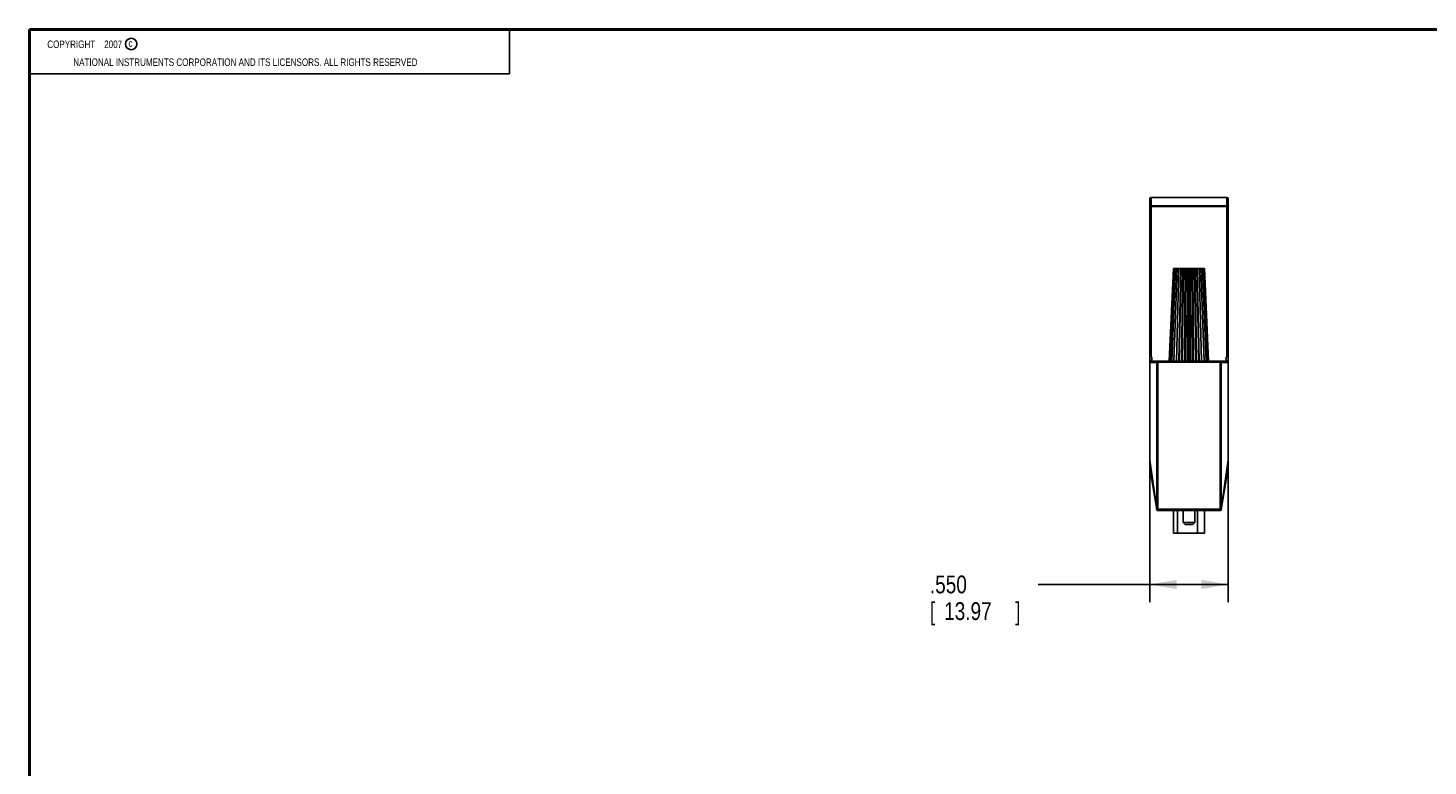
# Model space of a CAD drawing. Header units: inches. Extents: x 0.2 to 16.8, y 0.1 to 10.8.
# Tile 2 of 10: x 0.2 to 10.1, y 5.6 to 10.8. Entities that reach past the tile are written whole.
import ezdxf

# ---------------------------------------------------------------- set-up
doc = ezdxf.new("R2010")
doc.units = ezdxf.units.IN
doc.header["$LTSCALE"] = 0.935
doc.header["$MEASUREMENT"] = 0
doc.layers.get('0').update_dxf_attribs({"linetype": 'CONTINUOUS'})
doc.layers.add('DIMENSIONS', color=7, linetype='CONTINUOUS')
doc.styles.get("Standard").update_dxf_attribs({"font": 'txt', "width": 0.8})
doc.dimstyles.new('DIMSTYLE_1', dxfattribs={"dimtxt": 0.125, "dimasz": 0.1875, "dimexe": 0.18, "dimexo": 0.0625, "dimgap": 0.09, "dimtad": 0, "dimtih": 1, "dimtoh": 1, "dimdec": 3, "dimzin": 4, "dimdsep": 46, "dimtxsty": 'STANDARD', "dimblk": '_FILLED', "dimblk1": '_FILLED', "dimblk2": '_FILLED', "dimcen": 0.09, "dimadec": 0, "dimazin": 0, "dimtp": 0.01, "dimtm": 0.01, "dimtfac": 1, "dimtdec": 3, "dimtofl": 0, "dimtmove": 0, "dimatfit": 3, "dimldrblk": '_FILLED', "dimfxl": 1, "dimtolj": 1, "dimtzin": 4, "dimarcsym": 0})

# ---------------------------------------------------------------- blocks, each defined once
blk = doc.blocks.new('_FILLED')
at = {"color": 0, "linetype": 'BYBLOCK'}
blk.add_solid([(0, 0), (-1, 0.174), (-1, -0.174)], dxfattribs=at)
blk = doc.blocks.new('*D0')
at = {"layer": 'DIMENSIONS', "color": 2, "linetype": 'CONTINUOUS'}
for p, q in [((8.1264, 7.6679), (8.1264, 6.731)), ((8.6764, 7.6679), (8.6764, 6.731)), ((8.4014, 6.856), (7.3423, 6.856)), ((8.1264, 6.856), (8.4014, 6.856)), ((8.6764, 6.856), (8.4014, 6.856))]:
    blk.add_line(p, q, dxfattribs=at)
at = {"layer": 'DIMENSIONS', "color": 2, "linetype": 'CONTINUOUS', "xscale": 0.1875, "yscale": 0.1875, "zscale": 0.1875, "rotation": 180}
blk.add_blockref('_FILLED', (8.1264, 6.856), dxfattribs=at)
at = {"layer": 'DIMENSIONS', "color": 2, "linetype": 'CONTINUOUS', "xscale": 0.1875, "yscale": 0.1875, "zscale": 0.1875}
blk.add_blockref('_FILLED', (8.6764, 6.856), dxfattribs=at)
at = {"layer": 'DIMENSIONS', "color": 2, "linetype": 'CONTINUOUS', "width": 0.8}
for s, p in [('.550', (6.5798, 6.7935)), ('[', (6.5798, 6.606)), ('13.97', (6.6798, 6.606)), (']', (7.1798, 6.606))]:
    blk.add_text(s, height=0.125, dxfattribs=at).set_placement(p)

msp = doc.modelspace()

# ---------------------------------------------------------------- linework, layer by layer
at = {"color": 2, "linetype": 'CONTINUOUS'}
for p, q in [((0.25, 10.7586), (3.625, 10.7586)), ((0.25, 10.7586), (0.25, 10.4456)), ((3.625, 10.7586), (3.625, 10.4456)), ((0.25, 10.4456), (3.625, 10.4456))]:
    msp.add_line(p, q, dxfattribs=at)
at = {"color": 7, "linetype": 'CONTINUOUS'}
for p, q in [((8.1264, 7.6767), (8.1264, 9.5687)), ((8.1344, 8.4583), (8.1344, 9.5767)), ((8.1344, 9.5767), (8.6684, 9.5767)), ((8.6684, 8.4583), (8.6684, 9.5767)), ((8.6764, 7.6767), (8.6764, 9.5687)), ((8.6684, 9.5184), (8.1344, 9.5184)), ((8.6684, 9.5125), (8.1344, 9.5125)), ((8.2632, 8.4267), (8.2914, 9.0767)), ((8.2653, 8.4267), (8.2931, 9.0767)), ((8.2715, 8.4267), (8.2981, 9.0767)), ((8.2817, 8.4267), (8.3062, 9.0767)), ((8.5114, 9.0767), (8.2914, 9.0767)), ((8.2955, 8.4267), (8.3172, 9.0767)), ((8.3126, 8.4267), (8.3307, 9.0767)), ((8.3441, 9.0767), (8.3294, 8.4267)), ((8.3323, 8.4267), (8.3464, 9.0767)), ((8.3592, 9.0767), (8.3483, 8.4267)), ((8.3542, 8.4267), (8.3638, 9.0767)), ((8.3756, 9.0767), (8.3689, 8.4267)), ((8.3774, 8.4267), (8.3823, 9.0767)), ((8.3927, 9.0767), (8.3905, 8.4267)), ((8.4014, 8.4267), (8.4014, 9.0767)), ((8.4102, 9.0767), (8.4124, 8.4267)), ((8.4254, 8.4267), (8.4205, 9.0767)), ((8.4273, 9.0767), (8.434, 8.4267)), ((8.4487, 8.4267), (8.4391, 9.0767)), ((8.4437, 9.0767), (8.4546, 8.4267)), ((8.4706, 8.4267), (8.4564, 9.0767)), ((8.4588, 9.0767), (8.4735, 8.4267)), ((8.4903, 8.4267), (8.4722, 9.0767)), ((8.5073, 8.4267), (8.4857, 9.0767)), ((8.5212, 8.4267), (8.4967, 9.0767)), ((8.5314, 8.4267), (8.5048, 9.0767)), ((8.5376, 8.4267), (8.5098, 9.0767)), ((8.5397, 8.4267), (8.5114, 9.0767)), ((8.1264, 8.4267), (8.6764, 8.4267)), ((8.1344, 8.4267), (8.1344, 8.4293)), ((8.1753, 8.4167), (8.1753, 7.3846)), ((8.1832, 8.4187), (8.1832, 7.3847)), ((8.6197, 8.4187), (8.1832, 8.4187)), ((8.6197, 7.3847), (8.6197, 8.4187)), ((8.6276, 7.3846), (8.6276, 8.4167)), ((8.1264, 7.7304), (8.1753, 7.3846)), ((8.1757, 7.3812), (8.1264, 7.6767)), ((8.6272, 7.3812), (8.6764, 7.6767)), ((8.6276, 7.3846), (8.6764, 7.7304)), ((8.6197, 7.3847), (8.1832, 7.3847)), ((8.6197, 7.3767), (8.1832, 7.3767)), ((8.2924, 7.2154), (8.2924, 7.3767)), ((8.3213, 7.3767), (8.3213, 7.2154)), ((8.3604, 7.3767), (8.3604, 7.2917)), ((8.4424, 7.2917), (8.3604, 7.2917)), ((8.3754, 7.2767), (8.3604, 7.2917)), ((8.4274, 7.2767), (8.4424, 7.2917)), ((8.4424, 7.3767), (8.4424, 7.2917)), ((8.4613, 7.2154), (8.4613, 7.3767)), ((8.5104, 7.3767), (8.5104, 7.2154)), ((8.2924, 7.2154), (8.5104, 7.2154)), ((8.4274, 7.2767), (8.3754, 7.2767))]:
    msp.add_line(p, q, dxfattribs=at)
at = {"color": 7, "linetype": 'CONTINUOUS', "const_width": 0.02}
for points in [[(0.25, 10.7586), (0.25, 0.2586)], [(16.75, 10.7586), (0.25, 10.7586)]]:
    msp.add_lwpolyline(points, dxfattribs=at)
at = {"color": 2, "linetype": 'CONTINUOUS'}
msp.add_circle((0.9659, 10.6562), 0.0403, dxfattribs=at)
at = {"color": 7, "linetype": 'CONTINUOUS'}
for centre, start, end in [((8.1344, 9.5687), 90, 180), ((8.6684, 9.5687), 0, 90), ((8.1832, 7.3847), 189.46232, 270), ((8.6197, 7.3847), 270, 350.53768)]:
    msp.add_arc(centre, 0.008, start, end, dxfattribs=at)
for points, knots in [([(8.1264, 9.5105), (8.1264, 9.5114), (8.1267, 9.513), (8.1279, 9.5153), (8.1297, 9.517), (8.1319, 9.5182), (8.1336, 9.5184), (8.1344, 9.5184)], [0, 0, 0, 0, 0.19889, 0.398287, 0.598464, 0.799457, 1, 1, 1, 1]), ([(8.1264, 9.5105), (8.1264, 9.5108), (8.127, 9.5113), (8.1281, 9.5118), (8.1299, 9.5122), (8.132, 9.5124), (8.1336, 9.5125), (8.1344, 9.5125)], [0, 0, 0, 0, 0.084068, 0.232071, 0.446267, 0.710536, 1, 1, 1, 1]), ([(8.6764, 9.5105), (8.6764, 9.5114), (8.6762, 9.513), (8.675, 9.5153), (8.6732, 9.517), (8.6709, 9.5182), (8.6693, 9.5184), (8.6684, 9.5184)], [0, 0, 0, 0, 0.19889, 0.398287, 0.598464, 0.799457, 1, 1, 1, 1]), ([(8.6764, 9.5105), (8.6764, 9.5108), (8.6759, 9.5113), (8.6748, 9.5118), (8.673, 9.5122), (8.6708, 9.5124), (8.6693, 9.5125), (8.6684, 9.5125)], [0, 0, 0, 0, 0.084068, 0.232071, 0.446267, 0.710536, 1, 1, 1, 1]), ([(8.1264, 8.4637), (8.1264, 8.4634), (8.1269, 8.4626), (8.1281, 8.4619), (8.1299, 8.461), (8.1321, 8.4598), (8.1337, 8.4589), (8.1344, 8.4583)], [0, 0, 0, 0, 0.097536, 0.243047, 0.447352, 0.703463, 1, 1, 1, 1]), ([(8.1264, 8.4267), (8.127, 8.4247), (8.1279, 8.4216), (8.1293, 8.4178), (8.1315, 8.4165), (8.1333, 8.4168), (8.135, 8.4167), (8.137, 8.4167), (8.139, 8.4167), (8.1412, 8.4167), (8.1436, 8.4167), (8.1462, 8.4167), (8.149, 8.4167), (8.152, 8.4167), (8.1552, 8.4167), (8.1587, 8.4167), (8.1624, 8.4167), (8.1664, 8.4167), (8.1708, 8.4167), (8.1738, 8.4167), (8.1753, 8.4167)], [0, 0, 0, 0, 0.112553, 0.177971, 0.210302, 0.239992, 0.272035, 0.306562, 0.343753, 0.383811, 0.426955, 0.473422, 0.523468, 0.577368, 0.635417, 0.697936, 0.765269, 0.837786, 0.915886, 1, 1, 1, 1]), ([(8.1292, 8.4277), (8.1287, 8.4277), (8.1281, 8.4279), (8.1276, 8.4281), (8.1275, 8.4282)], [0, 0, 0, 0, 0.794715, 1, 1, 1, 1]), ([(8.1344, 8.4293), (8.1339, 8.4289), (8.1327, 8.4283), (8.1309, 8.4277), (8.1298, 8.4276), (8.1292, 8.4277)], [0, 0, 0, 0, 0.374646, 0.705654, 1, 1, 1, 1]), ([(8.1344, 8.4583), (8.1356, 8.4574), (8.1378, 8.4553), (8.1402, 8.4512), (8.1413, 8.4472), (8.1414, 8.4447), (8.1414, 8.4438)], [0, 0, 0, 0, 0.259602, 0.542372, 0.844582, 1, 1, 1, 1]), ([(8.1414, 8.4438), (8.1414, 8.443), (8.1413, 8.4404), (8.1402, 8.4364), (8.1378, 8.4323), (8.1356, 8.4302), (8.1344, 8.4293)], [0, 0, 0, 0, 0.154577, 0.457084, 0.740291, 1, 1, 1, 1]), ([(8.1753, 8.4167), (8.1755, 8.4176), (8.1759, 8.4192), (8.1771, 8.4214), (8.1781, 8.4227), (8.1787, 8.4232)], [0, 0, 0, 0, 0.345737, 0.677799, 1, 1, 1, 1]), ([(8.1787, 8.4232), (8.1792, 8.4239), (8.1804, 8.4251), (8.1826, 8.4264), (8.1844, 8.4267), (8.1852, 8.4267)], [0, 0, 0, 0, 0.324174, 0.654223, 1, 1, 1, 1]), ([(8.1832, 8.4187), (8.1827, 8.4192), (8.1816, 8.4203), (8.1801, 8.4218), (8.1791, 8.4228), (8.1787, 8.4232)], [0, 0, 0, 0, 0.357707, 0.693272, 1, 1, 1, 1]), ([(8.6176, 8.4267), (8.6185, 8.4267), (8.6203, 8.4264), (8.6225, 8.4251), (8.6237, 8.4239), (8.6242, 8.4232)], [0, 0, 0, 0, 0.345777, 0.675826, 1, 1, 1, 1]), ([(8.6242, 8.4232), (8.6237, 8.4228), (8.6228, 8.4218), (8.6213, 8.4203), (8.6202, 8.4192), (8.6197, 8.4187)], [0, 0, 0, 0, 0.306716, 0.64228, 1, 1, 1, 1]), ([(8.6242, 8.4232), (8.6248, 8.4227), (8.6258, 8.4214), (8.627, 8.4192), (8.6274, 8.4176), (8.6276, 8.4167)], [0, 0, 0, 0, 0.322201, 0.654263, 1, 1, 1, 1]), ([(8.6276, 8.4167), (8.6291, 8.4167), (8.6321, 8.4167), (8.6364, 8.4167), (8.6405, 8.4167), (8.6442, 8.4167), (8.6477, 8.4167), (8.6509, 8.4167), (8.6539, 8.4167), (8.6567, 8.4167), (8.6592, 8.4167), (8.6616, 8.4167), (8.6639, 8.4167), (8.6659, 8.4167), (8.6678, 8.4167), (8.6696, 8.4168), (8.6714, 8.4165), (8.6736, 8.4178), (8.675, 8.4216), (8.6759, 8.4247), (8.6764, 8.4267)], [0, 0, 0, 0, 0.084108, 0.162201, 0.234712, 0.302037, 0.364549, 0.422592, 0.476485, 0.526524, 0.572984, 0.616122, 0.656174, 0.693359, 0.727881, 0.759919, 0.789608, 0.82192, 0.887346, 1, 1, 1, 1]), ([(8.6614, 8.4438), (8.6614, 8.4446), (8.6616, 8.447), (8.6626, 8.451), (8.665, 8.4552), (8.6672, 8.4574), (8.6684, 8.4583)], [0, 0, 0, 0, 0.134272, 0.444202, 0.734198, 1, 1, 1, 1]), ([(8.6764, 8.4267), (8.6752, 8.4267), (8.6725, 8.4271), (8.6688, 8.4289), (8.6655, 8.4318), (8.6629, 8.4359), (8.6617, 8.4401), (8.6614, 8.4428), (8.6614, 8.4438)], [0, 0, 0, 0, 0.152964, 0.313104, 0.486406, 0.67587, 0.879272, 1, 1, 1, 1]), ([(8.6764, 8.4637), (8.6764, 8.4634), (8.676, 8.4626), (8.6748, 8.4619), (8.673, 8.461), (8.6708, 8.4598), (8.6692, 8.4589), (8.6684, 8.4583)], [0, 0, 0, 0, 0.097667, 0.243175, 0.447507, 0.703517, 1, 1, 1, 1]), ([(8.1753, 7.3846), (8.1755, 7.3848), (8.176, 7.3852), (8.1767, 7.3852), (8.177, 7.3852)], [0, 0, 0, 0, 0.437867, 1, 1, 1, 1]), ([(8.1807, 7.3822), (8.1803, 7.3822), (8.1796, 7.3821), (8.1785, 7.3817), (8.1775, 7.3811), (8.1768, 7.3806), (8.1766, 7.3802)], [0, 0, 0, 0, 0.222748, 0.468019, 0.735597, 1, 1, 1, 1]), ([(8.1782, 7.385), (8.1786, 7.3848), (8.1794, 7.3844), (8.1804, 7.3835), (8.1806, 7.3826), (8.1807, 7.3822)], [0, 0, 0, 0, 0.331186, 0.655378, 1, 1, 1, 1]), ([(8.1807, 7.3822), (8.181, 7.3824), (8.1815, 7.383), (8.1824, 7.3838), (8.1829, 7.3844), (8.1832, 7.3847)], [0, 0, 0, 0, 0.322888, 0.658238, 1, 1, 1, 1]), ([(8.6222, 7.3822), (8.6219, 7.3824), (8.6214, 7.383), (8.6205, 7.3838), (8.62, 7.3844), (8.6197, 7.3847)], [0, 0, 0, 0, 0.322888, 0.658238, 1, 1, 1, 1]), ([(8.6247, 7.385), (8.6243, 7.3848), (8.6235, 7.3844), (8.6225, 7.3835), (8.6223, 7.3826), (8.6222, 7.3822)], [0, 0, 0, 0, 0.331186, 0.655378, 1, 1, 1, 1]), ([(8.6222, 7.3822), (8.6225, 7.3822), (8.6233, 7.3821), (8.6244, 7.3817), (8.6254, 7.3811), (8.626, 7.3806), (8.6263, 7.3802)], [0, 0, 0, 0, 0.222748, 0.468019, 0.735597, 1, 1, 1, 1]), ([(8.6276, 7.3846), (8.6274, 7.3848), (8.6269, 7.3852), (8.6262, 7.3852), (8.6259, 7.3852)], [0, 0, 0, 0, 0.437867, 1, 1, 1, 1]), ([(8.6272, 7.3812), (8.6272, 7.3811), (8.6271, 7.3805), (8.6269, 7.3798), (8.6268, 7.3793)], [0, 0, 0, 0, 0.170694, 1, 1, 1, 1]), ([(8.1766, 7.3781), (8.1764, 7.3785), (8.1761, 7.3794), (8.1758, 7.3803), (8.1758, 7.3809)], [0, 0, 0, 0, 0.463008, 1, 1, 1, 1]), ([(8.1807, 7.3771), (8.1803, 7.3771), (8.1796, 7.3771), (8.1786, 7.3773), (8.1775, 7.3775), (8.1768, 7.3778), (8.1766, 7.3781)], [0, 0, 0, 0, 0.242977, 0.498346, 0.758925, 1, 1, 1, 1]), ([(8.6222, 7.3771), (8.6225, 7.3771), (8.6233, 7.3771), (8.6243, 7.3773), (8.6254, 7.3775), (8.626, 7.3778), (8.6263, 7.3781)], [0, 0, 0, 0, 0.242977, 0.498346, 0.758925, 1, 1, 1, 1])]:
    msp.add_open_spline(points, degree=3, knots=knots, dxfattribs=at)
for points in [[(8.1268, 8.4287), (8.1266, 8.429), (8.1264, 8.4293), (8.1264, 8.4296)], [(8.1275, 8.4282), (8.1272, 8.4283), (8.127, 8.4285), (8.1268, 8.4287)], [(8.1758, 7.3809), (8.1757, 7.381), (8.1757, 7.3811), (8.1757, 7.3812)], [(8.177, 7.3852), (8.1774, 7.3852), (8.1778, 7.3851), (8.1782, 7.385)], [(8.6259, 7.3852), (8.6255, 7.3852), (8.6251, 7.3851), (8.6247, 7.385)], [(8.6268, 7.3793), (8.6267, 7.3789), (8.6265, 7.3785), (8.6263, 7.3781)]]:
    msp.add_open_spline(points, degree=3, dxfattribs=at)

# ---------------------------------------------------------------- texts
at = {"color": 2, "linetype": 'CONTINUOUS', "width": 0.8}
for s, p in [('c', (0.946, 10.6363)), ('NATIONAL INSTRUMENTS CORPORATION AND ITS LICENSORS. ALL RIGHTS RESERVED', (0.5583, 10.5016))]:
    msp.add_text(s, height=0.053, dxfattribs=at).set_placement(p)
at = {"color": 2, "linetype": 'CONTINUOUS', "insert": (0.3125, 10.6805), "char_height": 0.053, "width": 0.8904, "attachment_point": 1}
msp.add_mtext('    COPYRIGHT    2007', dxfattribs=at)

# ---------------------------------------------------------------- dimensions: what is measured, and where the dimension line sits
at = {"layer": 'DIMENSIONS', "color": 2, "linetype": 'CONTINUOUS'}
dim = msp.add_linear_dim(base=(8.6764, 6.856), p1=(8.1264, 7.6679), p2=(8.6764, 7.6679), dimstyle='DIMSTYLE_1', dxfattribs=at)
dim.commit()
dim.dimension.update_dxf_attribs({"geometry": '*D0', "text_midpoint": (6.9298, 6.7623), "dimtype": 160})

doc.saveas('drawing.dxf')
